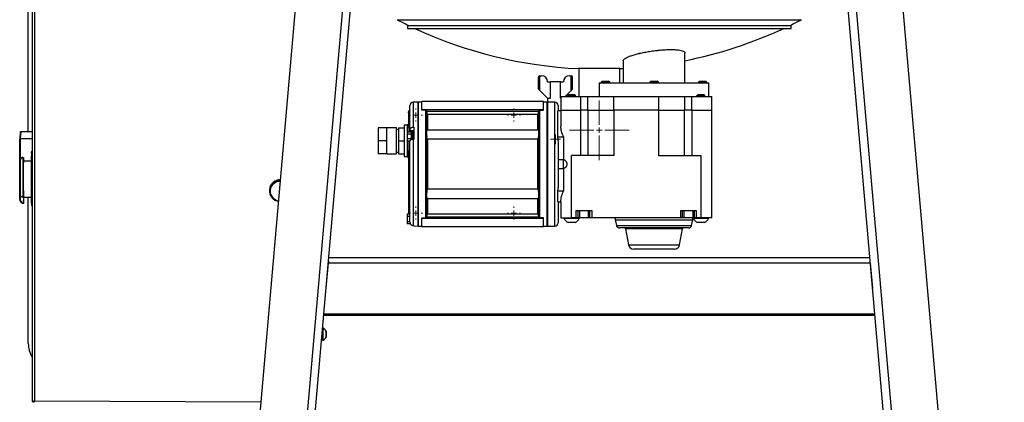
# Model space of a CAD drawing. Header units: inches. Extents: x 14 to 105, y 12 to 131.
# Tile 3 of 7: x 69 to 105, y 40 to 54. Entities that reach past the tile are written whole.
import ezdxf

# ---------------------------------------------------------------- set-up
doc = ezdxf.new("R2010")
doc.units = ezdxf.units.IN
doc.header["$MEASUREMENT"] = 0

# ---------------------------------------------------------------- blocks, each defined once
blk = doc.blocks.new('SW_CENTERMARKSYMBOL_24')
at = {"color": 0, "linetype": 'Continuous', "lineweight": 18}
for p, q in [((-0.098, 0), (-0.178, 0)), ((0, 0), (-0.098, 0)), ((0, 0.098), (0, 0.178)), ((0, 0), (0, 0.098)), ((0, 0), (0, -0.098)), ((0, 0), (0.098, 0)), ((0.098, 0), (0.178, 0)), ((0, -0.098), (0, -0.178))]:
    blk.add_line(p, q, dxfattribs=at)
blk = doc.blocks.new('SW_CENTERMARKSYMBOL_25')
at = {"color": 0, "linetype": 'Continuous', "lineweight": 18}
for p, q in [((-0.197, 0), (-0.236, 0)), ((0, 0), (-0.098, 0)), ((0, 0.197), (0, 0.236)), ((0, 0), (0, 0.098)), ((0, 0), (0, -0.098)), ((0, 0), (0.098, 0)), ((0.197, 0), (0.236, 0)), ((0, -0.197), (0, -0.236))]:
    blk.add_line(p, q, dxfattribs=at)
blk = doc.blocks.new('SW_CENTERMARKSYMBOL_26')
at = {"color": 0, "linetype": 'Continuous', "lineweight": 18}
for p, q in [((-0.197, 0), (-0.236, 0)), ((0, 0), (-0.098, 0)), ((0, 0.197), (0, 0.236)), ((0, 0), (0, 0.098)), ((0, 0), (0, -0.098)), ((0, 0), (0.098, 0)), ((0.197, 0), (0.236, 0)), ((0, -0.197), (0, -0.236))]:
    blk.add_line(p, q, dxfattribs=at)
blk = doc.blocks.new('SW_CENTERMARKSYMBOL_27')
at = {"color": 0, "linetype": 'Continuous', "lineweight": 18}
for p, q in [((-0.197, 0), (-0.236, 0)), ((0, 0), (-0.098, 0)), ((0, 0.197), (0, 0.236)), ((0, 0), (0, 0.098)), ((0, 0), (0, -0.098)), ((0, 0), (0.098, 0)), ((0.197, 0), (0.236, 0)), ((0, -0.197), (0, -0.236))]:
    blk.add_line(p, q, dxfattribs=at)
blk = doc.blocks.new('SW_CENTERMARKSYMBOL_28')
at = {"color": 0, "linetype": 'Continuous', "lineweight": 18}
for p, q in [((-0.197, 0), (-0.236, 0)), ((0, 0), (-0.098, 0)), ((0, 0.197), (0, 0.236)), ((0, 0), (0, 0.098)), ((0, 0), (0, -0.098)), ((0, 0), (0.098, 0)), ((0.197, 0), (0.236, 0)), ((0, -0.197), (0, -0.236))]:
    blk.add_line(p, q, dxfattribs=at)
blk = doc.blocks.new('SW_CENTERMARKSYMBOL_29')
at = {"color": 0, "linetype": 'Continuous', "lineweight": 18}
for p, q in [((0, 0.197), (0, 1.09)), ((-0.197, 0), (-1.09, 0)), ((0, 0), (-0.098, 0)), ((0, 0), (0, 0.098)), ((0, 0), (0, -0.098)), ((0, 0), (0.098, 0)), ((0.197, 0), (1.09, 0)), ((0, -0.197), (0, -1.09))]:
    blk.add_line(p, q, dxfattribs=at)

msp = doc.modelspace()

# ---------------------------------------------------------------- linework, layer by layer
for p, q in [((75.135, 12.371), (79.269, 59.633)), ((80.973, 59.554), (76.791, 11.755)), ((78.225, 24.746), (81.26, 59.435)), ((101.634, 24.746), (98.6, 59.435)), ((98.887, 59.554), (103.069, 11.755)), ((104.725, 12.371), (100.59, 59.633)), ((69.07, 50.163), (69.07, 56.709)), ((69.208, 55.83), (69.208, 40.318)), ((69.293, 55.783), (69.293, 40.328)), ((82.545, 54.256), (97.314, 54.256)), ((82.918, 54.049), (82.918, 53.94)), ((82.918, 54.049), (96.942, 54.049)), ((96.942, 53.94), (96.942, 54.049)), ((82.918, 53.94), (96.942, 53.94)), ((93.055, 53.047), (93.055, 53.048)), ((93.055, 51.95), (93.055, 53.047)), ((90.805, 52.758), (90.805, 51.95)), ((87.71, 51.716), (87.71, 52.156)), ((87.76, 51.666), (87.76, 52.206)), ((87.76, 52.206), (87.82, 52.206)), ((88.84, 52.206), (88.9, 52.206)), ((88.9, 51.666), (88.9, 52.206)), ((88.95, 51.716), (88.95, 52.156)), ((89.18, 52.468), (89.18, 51.45)), ((90.68, 52.468), (89.18, 52.468)), ((90.68, 52.468), (90.805, 52.474)), ((90.68, 51.95), (90.68, 52.468)), ((88.04, 51.986), (88.147, 51.986)), ((88.147, 51.386), (88.147, 51.986)), ((88.513, 51.986), (88.147, 51.986)), ((88.513, 51.386), (88.513, 51.986)), ((88.513, 51.986), (88.62, 51.986)), ((89.93, 51.95), (89.93, 51.45)), ((89.93, 51.95), (93.93, 51.95)), ((90.04, 52.013), (89.998, 51.971)), ((89.998, 51.971), (89.998, 51.95)), ((90.155, 51.971), (89.998, 51.971)), ((90.04, 52.013), (90.155, 52.013)), ((90.155, 52.013), (90.269, 52.013)), ((90.311, 51.971), (90.155, 51.971)), ((90.311, 51.971), (90.269, 52.013)), ((90.311, 51.95), (90.311, 51.971)), ((91.815, 52.013), (91.773, 51.971)), ((91.773, 51.971), (91.773, 51.95)), ((91.93, 51.971), (91.773, 51.971)), ((91.815, 52.013), (91.93, 52.013)), ((91.93, 52.013), (92.044, 52.013)), ((92.086, 51.971), (91.93, 51.971)), ((92.086, 51.971), (92.044, 52.013)), ((92.086, 51.95), (92.086, 51.971)), ((93.59, 52.013), (93.548, 51.971)), ((93.548, 51.971), (93.548, 51.95)), ((93.705, 51.971), (93.548, 51.971)), ((93.59, 52.013), (93.705, 52.013)), ((93.705, 52.013), (93.819, 52.013)), ((93.861, 51.971), (93.705, 51.971)), ((93.861, 51.971), (93.819, 52.013)), ((93.861, 51.95), (93.861, 51.971)), ((93.93, 51.45), (93.93, 51.95)), ((87.76, 51.666), (87.71, 51.716)), ((88.04, 51.386), (87.76, 51.666)), ((88.524, 51.45), (88.524, 50.95)), ((88.524, 51.45), (89.243, 51.45)), ((88.9, 51.666), (88.683, 51.45)), ((88.761, 51.471), (88.761, 51.462)), ((88.767, 51.471), (88.764, 51.469)), ((88.841, 51.471), (88.767, 51.471)), ((88.774, 51.454), (88.768, 51.451)), ((88.792, 51.502), (88.777, 51.487)), ((88.791, 51.5), (88.797, 51.496)), ((88.803, 51.513), (88.792, 51.502)), ((88.797, 51.497), (88.797, 51.49)), ((88.807, 51.513), (88.803, 51.513)), ((89.033, 51.513), (88.807, 51.513)), ((88.95, 51.716), (88.9, 51.666)), ((89.062, 51.483), (89.033, 51.513)), ((89.068, 51.471), (89.038, 51.468)), ((89.038, 51.462), (89.038, 51.468)), ((89.063, 51.481), (89.061, 51.482)), ((89.074, 51.471), (89.068, 51.478)), ((89.068, 51.471), (89.068, 51.478)), ((89.074, 51.471), (89.068, 51.471)), ((89.243, 51.45), (89.243, 50.95)), ((89.243, 51.45), (89.498, 51.45)), ((89.498, 51.45), (89.498, 50.95)), ((89.498, 51.45), (90.442, 51.45)), ((90.442, 51.45), (90.442, 50.95)), ((90.442, 51.45), (92.087, 51.45)), ((92.087, 51.45), (92.087, 50.95)), ((92.087, 51.45), (93.045, 51.45)), ((93.045, 51.45), (93.045, 50.95)), ((93.045, 51.45), (93.303, 51.45)), ((93.303, 51.45), (93.303, 50.95)), ((93.303, 51.45), (94.036, 51.45)), ((93.486, 51.471), (93.486, 51.462)), ((93.491, 51.471), (93.489, 51.469)), ((93.565, 51.471), (93.491, 51.471)), ((93.515, 51.5), (93.522, 51.496)), ((93.527, 51.513), (93.516, 51.502)), ((93.522, 51.497), (93.522, 51.49)), ((93.531, 51.513), (93.527, 51.513)), ((93.757, 51.513), (93.531, 51.513)), ((93.787, 51.483), (93.757, 51.513)), ((93.763, 51.462), (93.763, 51.468)), ((94.036, 50.95), (94.036, 51.45)), ((94.036, 51.45), (94.037, 51.45)), ((94.037, 50.95), (94.037, 51.45)), ((83.308, 51.245), (83.127, 51.24)), ((83.127, 51.24), (83.127, 50.325)), ((83.319, 51.245), (83.308, 51.239)), ((83.308, 48.982), (83.308, 51.245)), ((83.445, 51.245), (83.319, 51.245)), ((83.319, 46.718), (83.319, 51.245)), ((87.894, 51.267), (83.445, 51.267)), ((83.445, 50.962), (83.445, 51.267)), ((87.894, 50.962), (87.894, 51.267)), ((88.02, 51.245), (87.894, 51.245)), ((88.032, 51.239), (88.02, 51.245)), ((88.02, 48.982), (88.02, 51.245)), ((88.308, 51.245), (88.032, 51.245)), ((88.032, 51.245), (88.032, 46.718)), ((88.04, 51.386), (88.04, 51.245)), ((88.04, 51.386), (88.147, 51.386)), ((88.308, 46.718), (88.308, 51.245)), ((88.513, 51.386), (88.524, 51.386)), ((82.953, 50.812), (82.953, 50.409)), ((82.956, 50.851), (82.956, 50.428)), ((82.996, 50.428), (82.996, 50.947)), ((83.445, 50.947), (83.445, 50.962)), ((87.894, 50.962), (83.445, 50.962)), ((83.59, 50.947), (83.445, 50.947)), ((83.59, 47.016), (83.59, 50.947)), ((83.619, 50.92), (87.721, 50.92)), ((83.628, 50.209), (83.628, 50.884)), ((83.634, 50.231), (83.634, 50.829)), ((83.653, 50.797), (83.653, 50.236)), ((87.687, 50.797), (83.653, 50.797)), ((87.687, 50.236), (87.687, 50.797)), ((87.706, 50.829), (87.706, 50.231)), ((87.711, 50.884), (87.711, 50.209)), ((87.75, 50.947), (87.75, 47.016)), ((87.75, 50.947), (87.894, 50.947)), ((87.894, 50.947), (87.894, 50.962)), ((88.41, 49.974), (88.41, 50.93)), ((88.524, 50.93), (88.41, 50.93)), ((88.524, 50.95), (88.524, 50.369)), ((88.524, 50.95), (89.243, 50.95)), ((88.524, 50.95), (88.524, 50.93)), ((89.252, 50.95), (89.243, 50.95)), ((89.243, 50.95), (89.243, 50.95)), ((89.252, 49.297), (89.252, 50.95)), ((89.498, 50.95), (89.252, 50.95)), ((89.498, 50.95), (90.442, 50.95)), ((89.515, 50.95), (89.515, 49.297)), ((90.473, 50.95), (90.442, 50.95)), ((90.442, 50.95), (90.442, 50.95)), ((90.473, 49.297), (90.473, 50.95)), ((92.087, 50.95), (90.473, 50.95)), ((92.087, 50.95), (92.087, 49.297)), ((92.087, 50.95), (92.089, 50.95)), ((92.087, 50.95), (92.087, 50.95)), ((92.089, 50.95), (93.044, 50.95)), ((93.045, 50.95), (93.044, 50.95)), ((93.045, 49.297), (93.045, 50.95)), ((93.045, 50.95), (93.045, 50.95)), ((93.303, 50.95), (93.045, 50.95)), ((93.303, 50.95), (94.036, 50.95)), ((93.309, 50.95), (93.309, 49.297)), ((94.036, 49.297), (94.036, 50.95)), ((94.036, 49.297), (94.036, 50.95)), ((94.036, 50.95), (94.037, 50.95)), ((82.914, 50.399), (82.796, 50.399)), ((82.796, 50.399), (82.796, 49.257)), ((82.97, 50.409), (82.914, 50.409)), ((82.914, 50.409), (82.914, 50.159)), ((82.956, 50.428), (82.97, 50.428)), ((83.012, 50.428), (82.97, 50.428)), ((68.777, 50.147), (68.755, 49.905)), ((68.796, 50.164), (68.775, 49.922)), ((69.208, 50.163), (68.796, 50.165)), ((69.208, 50.162), (68.796, 50.164)), ((81.851, 50.3), (81.851, 49.828)), ((82.166, 50.3), (81.851, 50.3)), ((82.52, 50.3), (82.166, 50.3)), ((82.166, 50.064), (82.166, 50.3)), ((82.166, 49.828), (82.166, 50.064)), ((82.52, 49.356), (82.52, 50.3)), ((82.599, 50.241), (82.52, 50.241)), ((82.599, 50.3), (82.599, 49.828)), ((82.599, 50.3), (82.796, 50.3)), ((82.914, 50.159), (82.914, 50.072)), ((82.914, 50.159), (83.052, 50.159)), ((82.914, 50.072), (82.914, 49.899)), ((83.052, 50.072), (82.914, 50.072)), ((83.012, 50.266), (83.012, 50.207)), ((83.012, 50.207), (83.15, 50.207)), ((83.012, 50.207), (83.012, 50.159)), ((83.052, 50.152), (83.052, 50.159)), ((83.111, 50.153), (83.052, 50.153)), ((83.052, 50.152), (83.052, 50.078)), ((83.052, 50.072), (83.052, 50.078)), ((83.052, 50.072), (83.052, 50.06)), ((83.052, 50.06), (83.052, 49.911)), ((83.15, 50.182), (83.111, 50.182)), ((83.111, 50.182), (83.111, 49.985)), ((83.15, 50.325), (83.127, 50.325)), ((83.15, 50.325), (83.15, 49.882)), ((83.623, 50.017), (83.623, 50.19)), ((83.653, 50.236), (87.687, 50.236)), ((87.717, 50.017), (87.717, 50.19)), ((68.755, 47.691), (68.755, 49.903)), ((68.775, 49.922), (69.208, 49.92)), ((68.775, 49.899), (68.775, 49.097)), ((69.208, 49.897), (68.775, 49.899)), ((82.166, 49.828), (81.851, 49.828)), ((81.851, 49.828), (81.851, 49.356)), ((82.166, 49.592), (82.166, 49.828)), ((82.599, 49.828), (82.599, 49.356)), ((82.599, 49.828), (82.796, 49.828)), ((83.052, 49.899), (82.914, 49.899)), ((82.914, 49.899), (82.914, 49.812)), ((83.012, 49.812), (82.914, 49.812)), ((82.914, 49.812), (82.914, 49.247)), ((83.052, 49.899), (83.052, 49.911)), ((83.052, 49.899), (83.052, 49.893)), ((83.052, 49.893), (83.052, 49.864)), ((83.111, 49.985), (83.111, 49.878)), ((83.127, 49.882), (83.127, 46.738)), ((83.127, 49.882), (83.15, 49.882)), ((83.628, 47.982), (83.628, 49.981)), ((83.634, 48.036), (83.634, 49.927)), ((83.653, 49.903), (83.653, 48.06)), ((83.653, 49.903), (87.687, 49.903)), ((87.687, 48.06), (87.687, 49.903)), ((87.706, 49.927), (87.706, 48.036)), ((87.711, 49.981), (87.711, 47.982)), ((88.41, 49.974), (88.619, 49.974)), ((88.619, 49.974), (88.619, 49.139)), ((69.19, 49.389), (69.196, 49.455)), ((69.19, 49.389), (69.208, 49.389)), ((69.196, 49.455), (69.208, 49.455)), ((82.166, 49.356), (81.851, 49.356)), ((82.166, 49.356), (82.166, 49.592)), ((82.166, 49.356), (82.52, 49.356)), ((82.52, 49.415), (82.599, 49.415)), ((82.599, 49.356), (82.796, 49.356)), ((82.995, 48.982), (82.995, 49.536)), ((88.918, 47.013), (88.918, 49.297)), ((90.473, 49.297), (88.918, 49.297)), ((92.087, 49.297), (93.642, 49.297)), ((93.642, 49.297), (93.642, 47.013)), ((94.036, 47.013), (94.036, 49.297)), ((68.873, 49.223), (68.889, 49.223)), ((68.889, 49.223), (68.889, 49.096)), ((68.889, 49.096), (69.188, 49.095)), ((69.188, 47.542), (69.188, 49.272)), ((69.208, 49.272), (69.188, 49.272)), ((82.796, 49.257), (82.914, 49.257)), ((82.914, 49.247), (82.97, 49.247)), ((82.953, 49.247), (82.953, 47.151)), ((82.97, 49.228), (82.956, 49.228)), ((82.956, 49.228), (82.956, 47.147)), ((82.995, 48.427), (82.995, 48.982)), ((83.308, 46.718), (83.308, 48.982)), ((88.02, 46.718), (88.02, 48.982)), ((88.619, 49.139), (88.426, 49.139)), ((88.623, 48.982), (88.623, 49.139)), ((88.623, 48.824), (88.623, 48.982)), ((88.426, 48.824), (88.619, 48.824)), ((88.619, 48.824), (88.619, 47.989)), ((82.996, 47.147), (82.996, 48.427)), ((68.775, 47.894), (68.775, 47.686)), ((77.879, 48.053), (77.877, 48.033)), ((83.623, 47.774), (83.623, 47.946)), ((87.687, 48.06), (83.653, 48.06)), ((87.717, 47.774), (87.717, 47.946)), ((88.41, 47.604), (88.41, 47.989)), ((88.619, 47.989), (88.41, 47.989)), ((68.873, 47.767), (68.889, 47.767)), ((68.889, 47.538), (68.91, 47.774)), ((68.889, 47.767), (68.889, 47.553)), ((68.896, 47.774), (69.188, 47.773)), ((69.07, 42.428), (69.07, 47.773)), ((69.188, 47.542), (69.208, 47.542)), ((83.628, 47.079), (83.628, 47.754)), ((83.634, 47.134), (83.634, 47.733)), ((83.653, 47.727), (87.687, 47.727)), ((83.653, 47.727), (83.653, 47.166)), ((87.687, 47.166), (87.687, 47.727)), ((87.706, 47.733), (87.706, 47.134)), ((87.711, 47.754), (87.711, 47.079)), ((88.41, 47.604), (88.524, 47.604)), ((88.524, 47.604), (88.524, 47.013)), ((69.19, 47.465), (69.208, 47.465)), ((82.914, 47.147), (82.914, 47.06)), ((83.012, 47.147), (82.914, 47.147)), ((83.653, 47.166), (87.687, 47.166)), ((89.666, 47.269), (89.075, 47.269)), ((89.075, 47.269), (89.075, 47.013)), ((89.154, 47.013), (89.154, 47.269)), ((89.203, 47.269), (89.203, 47.033)), ((89.538, 47.033), (89.538, 47.269)), ((89.587, 47.013), (89.587, 47.269)), ((89.666, 47.013), (89.666, 47.269)), ((92.894, 47.269), (92.894, 47.013)), ((93.485, 47.269), (92.894, 47.269)), ((92.973, 47.013), (92.973, 47.269)), ((93.022, 47.269), (93.022, 47.033)), ((93.357, 47.033), (93.357, 47.269)), ((93.406, 47.013), (93.406, 47.269)), ((93.485, 47.013), (93.485, 47.269)), ((83.012, 47.06), (82.914, 47.06)), ((82.914, 47.06), (82.914, 46.887)), ((82.914, 46.887), (83.012, 46.887)), ((82.914, 46.887), (82.914, 46.8)), ((83.028, 46.8), (82.914, 46.8)), ((83.445, 47.016), (83.59, 47.016)), ((83.445, 47.016), (83.445, 47.001)), ((83.445, 47.001), (87.894, 47.001)), ((83.445, 46.696), (83.445, 47.001)), ((87.721, 47.043), (83.619, 47.043)), ((87.894, 47.016), (87.75, 47.016)), ((87.894, 47.001), (87.894, 47.016)), ((87.894, 46.696), (87.894, 47.001)), ((88.524, 47.013), (88.918, 47.013)), ((88.644, 47.013), (88.644, 46.992)), ((88.654, 46.992), (88.644, 46.992)), ((89.191, 46.992), (88.654, 46.992)), ((88.791, 46.847), (88.787, 46.847)), ((89.049, 46.847), (88.791, 46.847)), ((89.075, 47.013), (88.918, 47.013)), ((89.154, 47.013), (89.075, 47.013)), ((89.16, 47.013), (89.154, 47.013)), ((89.182, 47.013), (89.16, 47.013)), ((89.587, 47.013), (89.182, 47.013)), ((89.191, 46.992), (89.191, 47.013)), ((89.203, 47.033), (89.538, 47.033)), ((89.666, 47.013), (89.587, 47.013)), ((92.894, 47.013), (89.666, 47.013)), ((90.512, 47.013), (90.512, 46.941)), ((90.512, 46.941), (90.559, 46.738)), ((90.512, 46.941), (93.347, 46.941)), ((92.973, 47.013), (92.894, 47.013)), ((93.378, 47.013), (92.973, 47.013)), ((93.022, 47.033), (93.357, 47.033)), ((93.3, 46.738), (93.347, 46.941)), ((93.347, 46.941), (93.347, 47.013)), ((93.369, 47.013), (93.369, 46.992)), ((93.378, 46.992), (93.369, 46.992)), ((93.4, 47.013), (93.378, 47.013)), ((93.916, 46.992), (93.378, 46.992)), ((93.406, 47.013), (93.4, 47.013)), ((93.485, 47.013), (93.406, 47.013)), ((93.642, 47.013), (93.485, 47.013)), ((93.516, 46.847), (93.511, 46.847)), ((93.774, 46.847), (93.516, 46.847)), ((94.036, 47.013), (93.642, 47.013)), ((93.916, 46.992), (93.916, 47.013)), ((83.15, 46.737), (83.127, 46.738)), ((83.15, 46.737), (83.15, 46.722)), ((83.15, 46.722), (83.308, 46.718)), ((83.308, 46.725), (83.319, 46.718)), ((83.319, 46.718), (83.445, 46.718)), ((83.445, 46.696), (87.894, 46.696)), ((87.894, 46.718), (88.02, 46.718)), ((88.02, 46.718), (88.032, 46.725)), ((88.032, 46.718), (88.308, 46.718)), ((90.559, 46.738), (93.3, 46.738)), ((90.892, 46.614), (90.994, 46.034)), ((92.967, 46.614), (90.892, 46.614)), ((92.865, 46.034), (92.967, 46.614)), ((90.994, 46.034), (92.865, 46.034)), ((79.949, 44.447), (80.035, 45.371)), ((80.035, 45.371), (99.825, 45.371)), ((80.046, 45.563), (99.813, 45.563)), ((99.825, 45.371), (99.911, 44.447)), ((99.998, 43.454), (79.862, 43.454)), ((99.994, 43.492), (79.865, 43.492)), ((79.817, 42.892), (79.812, 42.89)), ((79.839, 42.986), (79.821, 42.987)), ((79.791, 42.648), (79.793, 42.644)), ((79.791, 42.643), (79.805, 42.643)), ((79.794, 42.645), (79.795, 42.643)), ((79.804, 42.649), (79.816, 42.644)), ((79.819, 42.55), (79.837, 42.549)), ((69.236, 40.304), (69.265, 40.311)), ((69.264, 40.277), (69.265, 40.311)), ((69.275, 40.32), (69.265, 40.311)), ((69.265, 40.311), (69.271, 40.317)), ((69.292, 40.327), (69.293, 40.328)), ((69.293, 40.328), (69.293, 40.328)), ((69.293, 40.328), (77.578, 40.294))]:
    msp.add_line(p, q)
at = {"flags": 128}
for points in [[(68.796, 50.164), (68.796, 50.165), (68.796, 50.165)], [(79.839, 42.986), (79.839, 42.986), (79.838, 42.979), (79.837, 42.957), (79.836, 42.922), (79.835, 42.877), (79.835, 42.825), (79.834, 42.768), (79.834, 42.711), (79.834, 42.659), (79.835, 42.613), (79.835, 42.579), (79.836, 42.557), (79.837, 42.549), (79.837, 42.549)], [(79.954, 42.767), (79.954, 42.807), (79.954, 42.841), (79.954, 42.865), (79.953, 42.876), (79.952, 42.873), (79.951, 42.855), (79.951, 42.825), (79.95, 42.788), (79.95, 42.747), (79.95, 42.71), (79.951, 42.68), (79.951, 42.662), (79.952, 42.659), (79.953, 42.67), (79.953, 42.694), (79.954, 42.728), (79.954, 42.767)], [(69.208, 40.318), (69.209, 40.316), (69.21, 40.314), (69.212, 40.312), (69.215, 40.311), (69.219, 40.309), (69.224, 40.307), (69.23, 40.306), (69.236, 40.304)]]:
    msp.add_lwpolyline(points, dxfattribs=at)
for centre, radius, start, end in [((89.93, 68.45), 16, 242.5136, 244.1672), ((89.93, 68.45), 16, 295.8328, 297.4864), ((89.93, 68.45), 16, 245.0813, 267.3133), ((89.93, 68.45), 16, 281.263, 294.9187), ((87.76, 52.156), 0.05, 90, 180), ((87.82, 51.986), 0.22, 0, 90), ((88.84, 51.986), 0.22, 90, 180), ((88.9, 52.156), 0.05, 0, 90), ((83.131, 51.122), 0.118, 91.5, 180), ((88.308, 51.127), 0.118, 0, 90), ((83.19, 50.812), 0.236, 170.6777, 180), ((83.19, 50.812), 0.236, 139.3867, 145.1031), ((68.796, 50.145), 0.0197, 89.7669, 175), ((68.796, 50.145), 0.0194, 89.0922, 174.4191), ((68.775, 49.903), 0.0194, 89.0922, 174.4191), ((68.775, 49.903), 0.0197, 175, 180), ((68.77, 49.923), 0.0249, 234.0089, 280.745), ((69.273, 49.903), 0.499, 177.7454, 180.4414), ((71.682, 49.291), 2.494, 177.7454, 180.4414), ((83.052, 49.481), 0.0787, 135.6871, 180), ((82.934, 49.585), 0.0787, 321.6712, 0), ((103.403, 48.496), 34.634, 179.0051, 180.9949), ((104.605, 48.495), 35.739, 178.8331, 181.1669), ((88.743, 48.548), 19.862, 178.4173, 182.2334), ((105.8, 48.495), 36.918, 178.8704, 181.1296), ((78.262, 48), 0.384, 86.52, 263.48), ((78.266, 48.015), 0.389, 86.8773, 174.3251), ((78.262, 47.993), 0.355, 86.7531, 263.2469), ((83.052, 48.482), 0.0787, 180, 224.3129), ((82.934, 48.378), 0.0787, 0, 38.3288), ((68.77, 47.711), 0.0249, 234.0089, 280.745), ((68.911, 47.692), 0.156, 180.5941, 261.9168), ((68.911, 47.688), 0.136, 180.5758, 260.6918), ((70.288, 47.524), 1.1, 179.0699, 183.0913), ((88.308, 46.836), 0.118, 270, 0), ((88.918, 47.118), 0.301, 204.8802, 244.1923), ((88.918, 47.118), 0.301, 295.8077, 335.1198), ((93.642, 47.118), 0.301, 204.8802, 244.1923), ((93.642, 47.118), 0.301, 295.8077, 335.1198), ((90.674, 46.765), 0.118, 193.04, 270), ((90.853, 46.608), 0.0394, 10, 90), ((93.006, 46.608), 0.0394, 90, 170), ((93.185, 46.765), 0.118, 270, 346.96), ((91.188, 46.068), 0.197, 190, 270), ((92.671, 46.068), 0.197, 270, 350), ((84.147, 42.75), 4.333, 176.8761, 182.6576), ((79.739, 42.768), 0.24, 26.8408, 65.2444), ((79.739, 42.768), 0.24, 294.2893, 332.6929), ((70.033, 42.429), 0.963, 180.071, 211.1115)]:
    msp.add_arc(centre, radius, start, end)
for major_axis, start_param, end_param in [((0, 0.6), 5.295734, 6.283185), ((0, 0.581), 5.318275, 6.283185), ((0, 0.581), 4.151959, 4.685268), ((0, 0.6), 4.174512, 4.686157), ((0, 0.581), 3.141593, 3.327505), ((0, 0.6), 3.141593, 3.321799)]:
    msp.add_ellipse((82.97, 49.828), major_axis=major_axis, ratio=0.026186, start_param=start_param, end_param=end_param)
for points, knots in [([(90.805, 52.76), (90.805, 52.761), (90.801, 52.773), (90.821, 52.8), (90.869, 52.842), (90.951, 52.885), (91.062, 52.93), (91.199, 52.975), (91.358, 53.017), (91.535, 53.057), (91.724, 53.091), (91.918, 53.12), (92.11, 53.143), (92.296, 53.158), (92.469, 53.166), (92.626, 53.166), (92.763, 53.159), (92.876, 53.145), (92.965, 53.125), (93.024, 53.098), (93.055, 53.069), (93.052, 53.048), (93.051, 53.038)], [0, 0, 0, 0, 0.002577, 0.055876, 0.109179, 0.163713, 0.218248, 0.273468, 0.328685, 0.383682, 0.438673, 0.492591, 0.546502, 0.598989, 0.651472, 0.70286, 0.754249, 0.805349, 0.856453, 0.908161, 0.959875, 1, 1, 1, 1]), ([(90.806, 52.758), (90.806, 52.76), (90.801, 52.772), (90.821, 52.8), (90.868, 52.841), (90.951, 52.885), (91.06, 52.93), (91.198, 52.975), (91.357, 53.017), (91.534, 53.057), (91.722, 53.091), (91.917, 53.12), (92.108, 53.142), (92.295, 53.158), (92.467, 53.165), (92.625, 53.166), (92.761, 53.159), (92.876, 53.145), (92.964, 53.125), (93.024, 53.098), (93.054, 53.072), (93.052, 53.054), (93.051, 53.047)], [0, 0, 0, 0, 0.0055792, 0.0586748, 0.1132429, 0.1675524, 0.2233982, 0.2783643, 0.3349357, 0.389654, 0.4460204, 0.4996531, 0.5549245, 0.6071437, 0.6609416, 0.7120921, 0.7647434, 0.8156333, 0.8679665, 0.9194786, 0.9724184, 1, 1, 1, 1]), ([(88.798, 51.491), (88.792, 51.487), (88.78, 51.48), (88.768, 51.473), (88.762, 51.47)], [0, 0, 0, 0, 0.499768, 1, 1, 1, 1]), ([(88.762, 51.461), (88.768, 51.458), (88.775, 51.454), (88.782, 51.45), (88.782, 51.449)], [0, 0, 0, 0, 0.88791, 1, 1, 1, 1]), ([(88.841, 51.471), (88.84, 51.471), (88.822, 51.47), (88.791, 51.468), (88.764, 51.465), (88.764, 51.463), (88.764, 51.462)], [0, 0, 0, 0, 0.013032, 0.376639, 0.751952, 1, 1, 1, 1]), ([(88.767, 51.471), (88.771, 51.473), (88.776, 51.474), (88.787, 51.477), (88.794, 51.478), (88.808, 51.481), (88.816, 51.482), (88.828, 51.485), (88.833, 51.485), (88.842, 51.487), (88.847, 51.487), (88.861, 51.49), (88.871, 51.491), (88.891, 51.495), (88.901, 51.496), (88.921, 51.499), (88.931, 51.501), (88.95, 51.504), (88.959, 51.506), (88.968, 51.507)], [0, 0, 0, 0, 0.125, 0.125, 0.25, 0.25, 0.375, 0.375, 0.4375, 0.4375, 0.5, 0.5, 0.625, 0.625, 0.75, 0.75, 0.875, 0.875, 1, 1, 1, 1]), ([(88.797, 51.489), (88.796, 51.489), (88.785, 51.488), (88.778, 51.487), (88.778, 51.487), (88.778, 51.486)], [0, 0, 0, 0, 0.065287, 0.725285, 1, 1, 1, 1]), ([(88.778, 51.485), (88.779, 51.484), (88.78, 51.483), (88.782, 51.482), (88.783, 51.482)], [0, 0, 0, 0, 0.518789, 1, 1, 1, 1]), ([(88.875, 51.507), (88.863, 51.507), (88.838, 51.506), (88.81, 51.504), (88.793, 51.502), (88.793, 51.501), (88.792, 51.501)], [0, 0, 0, 0, 0.270697, 0.541192, 0.821353, 1, 1, 1, 1]), ([(88.968, 51.507), (88.961, 51.507), (88.941, 51.505), (88.902, 51.503), (88.856, 51.499), (88.821, 51.496), (88.801, 51.493), (88.801, 51.491), (88.8, 51.491)], [0, 0, 0, 0, 0.086859, 0.293621, 0.505844, 0.709625, 0.919996, 1, 1, 1, 1]), ([(88.875, 51.507), (88.869, 51.507), (88.849, 51.505), (88.82, 51.503), (88.799, 51.5), (88.8, 51.498), (88.8, 51.497)], [0, 0, 0, 0, 0.135825, 0.453665, 0.781783, 1, 1, 1, 1]), ([(89.061, 51.483), (89.06, 51.482), (89.059, 51.481), (89.039, 51.48), (89.005, 51.478), (88.959, 51.476), (88.908, 51.474), (88.868, 51.472), (88.846, 51.472), (88.841, 51.471)], [0, 0, 0, 0, 0.100673, 0.262221, 0.42973, 0.597239, 0.764571, 0.938511, 1, 1, 1, 1]), ([(89.037, 51.468), (89.037, 51.468), (89.038, 51.467), (89.024, 51.465), (88.994, 51.461), (88.953, 51.458), (88.912, 51.455), (88.88, 51.452), (88.861, 51.451), (88.854, 51.45), (88.853, 51.45)], [0, 0, 0, 0, 0.009854, 0.19927, 0.396532, 0.588719, 0.740949, 0.898399, 0.979344, 1, 1, 1, 1]), ([(88.968, 51.507), (88.953, 51.507), (88.937, 51.507), (88.906, 51.507), (88.89, 51.507), (88.875, 51.507)], [0, 0, 0, 0, 0.5, 0.5, 1, 1, 1, 1]), ([(89.038, 51.468), (89.044, 51.471), (89.051, 51.476), (89.059, 51.481), (89.061, 51.482)], [0, 0, 0, 0, 0.766858, 1, 1, 1, 1]), ([(89.059, 51.451), (89.058, 51.451), (89.051, 51.455), (89.044, 51.459), (89.038, 51.463)], [0, 0, 0, 0, 0.140902, 1, 1, 1, 1]), ([(89.071, 51.466), (89.07, 51.466), (89.069, 51.464), (89.052, 51.462), (89.04, 51.461)], [0, 0, 0, 0, 0.348303, 1, 1, 1, 1]), ([(89.053, 51.454), (89.054, 51.455), (89.061, 51.459), (89.068, 51.463), (89.074, 51.466)], [0, 0, 0, 0, 0.131669, 1, 1, 1, 1]), ([(93.523, 51.491), (93.517, 51.487), (93.505, 51.48), (93.492, 51.473), (93.486, 51.47)], [0, 0, 0, 0, 0.499768, 1, 1, 1, 1]), ([(93.486, 51.461), (93.492, 51.458), (93.499, 51.454), (93.506, 51.45), (93.507, 51.449)], [0, 0, 0, 0, 0.88791, 1, 1, 1, 1]), ([(93.565, 51.471), (93.565, 51.471), (93.547, 51.47), (93.516, 51.468), (93.488, 51.465), (93.489, 51.463), (93.489, 51.462)], [0, 0, 0, 0, 0.013032, 0.376639, 0.751952, 1, 1, 1, 1]), ([(93.491, 51.471), (93.495, 51.473), (93.5, 51.474), (93.511, 51.477), (93.518, 51.478), (93.532, 51.481), (93.54, 51.482), (93.553, 51.485), (93.557, 51.485), (93.566, 51.487), (93.571, 51.487), (93.585, 51.49), (93.595, 51.491), (93.615, 51.495), (93.625, 51.496), (93.645, 51.499), (93.655, 51.501), (93.674, 51.504), (93.683, 51.506), (93.692, 51.507)], [0, 0, 0, 0, 0.125, 0.125, 0.25, 0.25, 0.375, 0.375, 0.4375, 0.4375, 0.5, 0.5, 0.625, 0.625, 0.75, 0.75, 0.875, 0.875, 1, 1, 1, 1]), ([(93.599, 51.507), (93.587, 51.507), (93.562, 51.506), (93.535, 51.504), (93.518, 51.502), (93.517, 51.501), (93.517, 51.501)], [0, 0, 0, 0, 0.270697, 0.541192, 0.821353, 1, 1, 1, 1]), ([(93.599, 51.507), (93.593, 51.507), (93.573, 51.505), (93.545, 51.503), (93.524, 51.5), (93.524, 51.498), (93.524, 51.497)], [0, 0, 0, 0, 0.135825, 0.453665, 0.781783, 1, 1, 1, 1]), ([(93.692, 51.507), (93.686, 51.507), (93.665, 51.505), (93.626, 51.503), (93.58, 51.499), (93.545, 51.496), (93.525, 51.493), (93.525, 51.491), (93.525, 51.491)], [0, 0, 0, 0, 0.086859, 0.293621, 0.505844, 0.709625, 0.919996, 1, 1, 1, 1]), ([(93.785, 51.483), (93.785, 51.482), (93.783, 51.481), (93.763, 51.48), (93.729, 51.478), (93.684, 51.476), (93.633, 51.474), (93.592, 51.472), (93.571, 51.472), (93.565, 51.471)], [0, 0, 0, 0, 0.100673, 0.262221, 0.42973, 0.597239, 0.764571, 0.938511, 1, 1, 1, 1]), ([(93.761, 51.468), (93.762, 51.468), (93.763, 51.467), (93.748, 51.465), (93.718, 51.461), (93.677, 51.458), (93.636, 51.455), (93.605, 51.452), (93.586, 51.451), (93.579, 51.45), (93.577, 51.45)], [0, 0, 0, 0, 0.0098543, 0.19927, 0.3965321, 0.5887187, 0.7409492, 0.8983994, 0.9793441, 1, 1, 1, 1]), ([(93.692, 51.507), (93.677, 51.507), (93.662, 51.507), (93.63, 51.507), (93.614, 51.507), (93.599, 51.507)], [0, 0, 0, 0, 0.5, 0.5, 1, 1, 1, 1]), ([(93.762, 51.468), (93.768, 51.471), (93.776, 51.476), (93.784, 51.481), (93.786, 51.482)], [0, 0, 0, 0, 0.766858, 1, 1, 1, 1]), ([(93.783, 51.451), (93.782, 51.451), (93.775, 51.455), (93.769, 51.459), (93.763, 51.463)], [0, 0, 0, 0, 0.140902, 1, 1, 1, 1]), ([(82.956, 50.851), (82.957, 50.851), (82.957, 50.853), (82.957, 50.856), (82.958, 50.858), (82.959, 50.864), (82.96, 50.868), (82.963, 50.881), (82.966, 50.889), (82.973, 50.906), (82.976, 50.914), (82.985, 50.931), (82.99, 50.939), (82.996, 50.947)], [0, 0, 0, 0, 0.0625, 0.0625, 0.125, 0.125, 0.25, 0.25, 0.5, 0.5, 0.75, 0.75, 1, 1, 1, 1]), ([(83.59, 50.947), (83.592, 50.947), (83.594, 50.947), (83.597, 50.945), (83.598, 50.945), (83.603, 50.942), (83.605, 50.939), (83.612, 50.932), (83.615, 50.926), (83.619, 50.92)], [0, 0, 0, 0, 0.125, 0.125, 0.25, 0.25, 0.5, 0.5, 1, 1, 1, 1]), ([(83.628, 50.884), (83.628, 50.891), (83.627, 50.897), (83.624, 50.908), (83.622, 50.914), (83.619, 50.92)], [0, 0, 0, 0, 0.5, 0.5, 1, 1, 1, 1]), ([(83.628, 50.884), (83.629, 50.875), (83.631, 50.857), (83.633, 50.838), (83.634, 50.829)], [0, 0, 0, 0, 0.5010059, 1, 1, 1, 1]), ([(83.634, 50.829), (83.634, 50.822), (83.636, 50.816), (83.64, 50.807), (83.641, 50.805), (83.645, 50.801), (83.646, 50.8), (83.649, 50.798), (83.651, 50.797), (83.653, 50.797)], [0, 0, 0, 0, 0.5, 0.5, 0.75, 0.75, 0.875, 0.875, 1, 1, 1, 1]), ([(87.687, 50.797), (87.689, 50.797), (87.69, 50.798), (87.694, 50.8), (87.695, 50.801), (87.698, 50.804), (87.7, 50.807), (87.704, 50.816), (87.706, 50.822), (87.706, 50.829)], [0, 0, 0, 0, 0.125, 0.125, 0.25, 0.25, 0.5, 0.5, 1, 1, 1, 1]), ([(87.706, 50.829), (87.707, 50.838), (87.709, 50.857), (87.71, 50.875), (87.711, 50.884)], [0, 0, 0, 0, 0.498994, 1, 1, 1, 1]), ([(87.721, 50.92), (87.718, 50.914), (87.716, 50.908), (87.713, 50.897), (87.712, 50.891), (87.711, 50.884)], [0, 0, 0, 0, 0.5, 0.5, 1, 1, 1, 1]), ([(87.75, 50.947), (87.748, 50.947), (87.746, 50.947), (87.743, 50.945), (87.741, 50.945), (87.737, 50.942), (87.735, 50.939), (87.728, 50.932), (87.724, 50.926), (87.721, 50.92)], [0, 0, 0, 0, 0.125, 0.125, 0.25, 0.25, 0.5, 0.5, 1, 1, 1, 1]), ([(88.619, 49.974), (88.598, 50.029), (88.555, 50.141), (88.526, 50.273), (88.526, 50.347), (88.526, 50.369)], [0, 0, 0, 0, 0.409069, 0.829231, 1, 1, 1, 1]), ([(83.012, 50.266), (83.012, 50.27), (83.013, 50.273), (83.016, 50.281), (83.018, 50.284), (83.024, 50.292), (83.027, 50.295), (83.036, 50.301), (83.04, 50.304), (83.051, 50.31), (83.057, 50.312), (83.069, 50.317), (83.076, 50.319), (83.097, 50.323), (83.112, 50.325), (83.127, 50.325)], [0, 0, 0, 0, 0.125, 0.125, 0.25, 0.25, 0.375, 0.375, 0.5, 0.5, 0.625, 0.625, 0.75, 0.75, 1, 1, 1, 1]), ([(83.653, 50.236), (83.65, 50.236), (83.647, 50.236), (83.643, 50.236), (83.641, 50.235), (83.636, 50.234), (83.634, 50.232), (83.634, 50.231)], [0, 0, 0, 0, 0.25, 0.25, 0.5, 0.5, 1, 1, 1, 1]), ([(87.706, 50.231), (87.706, 50.231), (87.705, 50.232), (87.704, 50.233), (87.702, 50.234), (87.699, 50.235), (87.697, 50.236), (87.692, 50.236), (87.69, 50.236), (87.687, 50.236)], [0, 0, 0, 0, 0.25, 0.25, 0.5, 0.5, 0.75, 0.75, 1, 1, 1, 1]), ([(83.127, 49.882), (83.12, 49.882), (83.112, 49.881), (83.097, 49.88), (83.09, 49.878), (83.076, 49.875), (83.069, 49.873), (83.057, 49.869), (83.051, 49.867), (83.041, 49.861), (83.036, 49.858), (83.027, 49.852), (83.024, 49.848), (83.015, 49.838), (83.012, 49.83), (83.012, 49.822)], [0, 0, 0, 0, 0.125, 0.125, 0.25, 0.25, 0.375, 0.375, 0.5, 0.5, 0.625, 0.625, 0.75, 0.75, 1, 1, 1, 1]), ([(83.012, 46.856), (83.012, 46.937), (83.012, 47.328), (83.012, 48.495), (83.012, 49.203), (83.012, 49.822)], [0, 0, 0, 0, 0.5, 0.5, 1, 1, 1, 1]), ([(83.634, 49.927), (83.634, 49.924), (83.635, 49.921), (83.636, 49.916), (83.637, 49.914), (83.641, 49.909), (83.643, 49.907), (83.647, 49.904), (83.65, 49.903), (83.653, 49.903)], [0, 0, 0, 0, 0.25, 0.25, 0.5, 0.5, 0.75, 0.75, 1, 1, 1, 1]), ([(87.687, 49.903), (87.69, 49.903), (87.692, 49.904), (87.697, 49.907), (87.699, 49.909), (87.704, 49.916), (87.705, 49.921), (87.706, 49.927)], [0, 0, 0, 0, 0.25, 0.25, 0.5, 0.5, 1, 1, 1, 1]), ([(88.426, 49.835), (88.426, 49.859), (88.425, 49.882), (88.42, 49.929), (88.416, 49.952), (88.41, 49.974)], [0, 0, 0, 0, 0.5, 0.5, 1, 1, 1, 1]), ([(82.973, 48.982), (82.973, 48.849), (82.973, 48.722), (82.973, 48.535), (82.973, 48.482), (82.973, 48.482), (82.973, 48.535), (82.973, 48.722), (82.973, 48.849), (82.973, 49.114), (82.973, 49.241), (82.973, 49.428), (82.973, 49.481), (82.973, 49.481)], [0, 0, 0, 0, 0.166667, 0.166667, 0.333333, 0.333333, 0.5, 0.5, 0.666667, 0.666667, 0.833333, 0.833333, 1, 1, 1, 1]), ([(68.873, 49.223), (68.865, 49.223), (68.858, 49.222), (68.843, 49.218), (68.837, 49.215), (68.824, 49.207), (68.818, 49.202), (68.807, 49.192), (68.802, 49.186), (68.79, 49.168), (68.784, 49.154), (68.776, 49.126), (68.775, 49.111), (68.775, 49.097)], [0, 0, 0, 0, 0.125, 0.125, 0.25, 0.25, 0.375, 0.375, 0.5, 0.5, 0.75, 0.75, 1, 1, 1, 1]), ([(82.973, 48.482), (82.973, 48.482), (82.973, 48.535), (82.973, 48.722), (82.973, 48.849), (82.973, 48.982)], [0, 0, 0, 0, 0.5, 0.5, 1, 1, 1, 1]), ([(88.623, 49.139), (88.629, 49.139), (88.636, 49.138), (88.651, 49.133), (88.658, 49.13), (88.672, 49.122), (88.679, 49.117), (88.693, 49.106), (88.7, 49.099), (88.712, 49.085), (88.717, 49.077), (88.727, 49.06), (88.732, 49.051), (88.739, 49.032), (88.741, 49.022), (88.745, 49.002), (88.746, 48.992), (88.746, 48.971), (88.745, 48.961), (88.741, 48.941), (88.739, 48.931), (88.732, 48.913), (88.727, 48.903), (88.717, 48.887), (88.712, 48.879), (88.7, 48.864), (88.693, 48.858), (88.68, 48.846), (88.672, 48.841), (88.658, 48.833), (88.651, 48.83), (88.637, 48.826), (88.629, 48.824), (88.623, 48.824)], [0, 0, 0, 0, 0.0625, 0.0625, 0.125, 0.125, 0.1875, 0.1875, 0.25, 0.25, 0.3125, 0.3125, 0.375, 0.375, 0.4375, 0.4375, 0.5, 0.5, 0.5625, 0.5625, 0.625, 0.625, 0.6875, 0.6875, 0.75, 0.75, 0.8125, 0.8125, 0.875, 0.875, 0.9375, 0.9375, 1, 1, 1, 1]), ([(68.873, 47.767), (68.865, 47.767), (68.858, 47.768), (68.843, 47.773), (68.837, 47.776), (68.824, 47.784), (68.818, 47.788), (68.807, 47.799), (68.802, 47.804), (68.79, 47.823), (68.784, 47.836), (68.776, 47.865), (68.775, 47.88), (68.775, 47.894)], [0, 0, 0, 0, 0.125, 0.125, 0.25, 0.25, 0.375, 0.375, 0.5, 0.5, 0.75, 0.75, 1, 1, 1, 1]), ([(83.653, 48.06), (83.65, 48.06), (83.647, 48.059), (83.643, 48.056), (83.641, 48.054), (83.636, 48.047), (83.634, 48.042), (83.634, 48.036)], [0, 0, 0, 0, 0.25, 0.25, 0.5, 0.5, 1, 1, 1, 1]), ([(87.706, 48.036), (87.706, 48.039), (87.705, 48.042), (87.704, 48.047), (87.702, 48.049), (87.699, 48.054), (87.697, 48.056), (87.692, 48.059), (87.69, 48.06), (87.687, 48.06)], [0, 0, 0, 0, 0.25, 0.25, 0.5, 0.5, 0.75, 0.75, 1, 1, 1, 1]), ([(88.41, 47.989), (88.416, 48.011), (88.42, 48.035), (88.425, 48.081), (88.426, 48.104), (88.426, 48.128)], [0, 0, 0, 0, 0.5, 0.5, 1, 1, 1, 1]), ([(88.524, 47.604), (88.525, 47.634), (88.528, 47.666), (88.537, 47.729), (88.543, 47.76), (88.56, 47.825), (88.569, 47.857), (88.592, 47.923), (88.605, 47.956), (88.619, 47.989)], [0, 0, 0, 0, 0.25, 0.25, 0.5, 0.5, 0.75, 0.75, 1, 1, 1, 1]), ([(68.889, 47.553), (68.889, 47.548), (68.889, 47.544), (68.889, 47.538), (68.889, 47.537), (68.889, 47.538)], [0, 0, 0, 0, 0.5, 0.5, 1, 1, 1, 1]), ([(83.634, 47.733), (83.634, 47.732), (83.635, 47.731), (83.636, 47.73), (83.637, 47.729), (83.641, 47.728), (83.643, 47.727), (83.647, 47.727), (83.65, 47.727), (83.653, 47.727)], [0, 0, 0, 0, 0.25, 0.25, 0.5, 0.5, 0.75, 0.75, 1, 1, 1, 1]), ([(87.687, 47.727), (87.69, 47.727), (87.692, 47.727), (87.697, 47.727), (87.699, 47.728), (87.704, 47.73), (87.705, 47.731), (87.706, 47.733)], [0, 0, 0, 0, 0.25, 0.25, 0.5, 0.5, 1, 1, 1, 1]), ([(83.634, 47.134), (83.633, 47.125), (83.631, 47.106), (83.629, 47.088), (83.628, 47.079)], [0, 0, 0, 0, 0.498994, 1, 1, 1, 1]), ([(83.634, 47.134), (83.634, 47.141), (83.636, 47.147), (83.64, 47.156), (83.641, 47.159), (83.645, 47.162), (83.646, 47.163), (83.649, 47.165), (83.651, 47.166), (83.653, 47.166)], [0, 0, 0, 0, 0.5, 0.5, 0.75, 0.75, 0.875, 0.875, 1, 1, 1, 1]), ([(87.706, 47.134), (87.706, 47.141), (87.704, 47.147), (87.7, 47.156), (87.698, 47.159), (87.695, 47.162), (87.694, 47.163), (87.69, 47.165), (87.689, 47.166), (87.687, 47.166)], [0, 0, 0, 0, 0.5, 0.5, 0.75, 0.75, 0.875, 0.875, 1, 1, 1, 1]), ([(87.711, 47.079), (87.71, 47.088), (87.709, 47.106), (87.707, 47.125), (87.706, 47.134)], [0, 0, 0, 0, 0.501006, 1, 1, 1, 1]), ([(83.012, 46.856), (83.012, 46.849), (83.013, 46.841), (83.016, 46.826), (83.018, 46.819), (83.024, 46.805), (83.027, 46.798), (83.036, 46.785), (83.04, 46.779), (83.051, 46.768), (83.057, 46.763), (83.069, 46.755), (83.076, 46.751), (83.097, 46.741), (83.112, 46.738), (83.127, 46.738)], [0, 0, 0, 0, 0.125, 0.125, 0.25, 0.25, 0.375, 0.375, 0.5, 0.5, 0.625, 0.625, 0.75, 0.75, 1, 1, 1, 1]), ([(83.59, 47.016), (83.592, 47.016), (83.594, 47.016), (83.597, 47.018), (83.598, 47.019), (83.603, 47.022), (83.605, 47.024), (83.612, 47.031), (83.615, 47.037), (83.619, 47.043)], [0, 0, 0, 0, 0.125, 0.125, 0.25, 0.25, 0.5, 0.5, 1, 1, 1, 1]), ([(83.619, 47.043), (83.622, 47.049), (83.624, 47.055), (83.627, 47.067), (83.628, 47.073), (83.628, 47.079)], [0, 0, 0, 0, 0.5, 0.5, 1, 1, 1, 1]), ([(87.711, 47.079), (87.712, 47.073), (87.713, 47.067), (87.716, 47.055), (87.718, 47.049), (87.721, 47.043)], [0, 0, 0, 0, 0.5, 0.5, 1, 1, 1, 1]), ([(87.721, 47.043), (87.724, 47.037), (87.728, 47.031), (87.735, 47.024), (87.737, 47.022), (87.741, 47.019), (87.743, 47.018), (87.746, 47.016), (87.748, 47.016), (87.75, 47.016)], [0, 0, 0, 0, 0.5, 0.5, 0.75, 0.75, 0.875, 0.875, 1, 1, 1, 1]), ([(93.185, 46.647), (93.185, 46.647), (93.053, 46.647), (92.582, 46.647), (92.263, 46.647), (91.597, 46.647), (91.277, 46.647), (90.807, 46.647), (90.674, 46.647), (90.674, 46.647)], [0, 0, 0, 0, 0.25, 0.25, 0.5, 0.5, 0.75, 0.75, 1, 1, 1, 1]), ([(92.671, 45.871), (92.671, 45.871), (92.593, 45.871), (92.315, 45.871), (92.126, 45.871), (91.733, 45.871), (91.544, 45.871), (91.266, 45.871), (91.188, 45.871), (91.188, 45.871)], [0, 0, 0, 0, 0.25, 0.25, 0.5, 0.5, 0.75, 0.75, 1, 1, 1, 1]), ([(80.038, 45.454), (80.037, 45.444), (80.036, 45.418), (80.035, 45.385), (80.034, 45.364)], [0, 0, 0, 0, 0.382124, 1, 1, 1, 1]), ([(99.825, 45.364), (99.824, 45.385), (99.823, 45.418), (99.822, 45.444), (99.822, 45.454)], [0, 0, 0, 0, 0.617876, 1, 1, 1, 1]), ([(79.794, 42.677), (79.795, 42.668), (79.797, 42.65), (79.8, 42.64), (79.801, 42.643), (79.801, 42.643)], [0, 0, 0, 0, 0.500213, 0.998709, 1, 1, 1, 1]), ([(79.804, 42.649), (79.804, 42.649), (79.803, 42.647), (79.801, 42.656), (79.799, 42.674), (79.797, 42.695), (79.796, 42.705)], [0, 0, 0, 0, 0.000668, 0.345228, 0.684362, 1, 1, 1, 1]), ([(79.802, 42.644), (79.803, 42.646), (79.804, 42.647), (79.805, 42.648), (79.805, 42.649)], [0, 0, 0, 0, 0.972087, 1, 1, 1, 1]), ([(69.292, 40.327), (69.282, 40.323), (69.272, 40.319), (69.253, 40.311), (69.244, 40.307), (69.236, 40.304)], [0, 0, 0, 0, 0.5, 0.5, 1, 1, 1, 1]), ([(69.293, 40.327), (69.288, 40.317), (69.283, 40.308), (69.274, 40.291), (69.269, 40.283), (69.264, 40.277)], [0, 0, 0, 0, 0.5, 0.5, 1, 1, 1, 1])]:
    msp.add_open_spline(points, degree=3, knots=knots)
for points in [[(83.012, 50.266), (83.012, 50.805), (83.012, 51.122), (83.012, 51.122)], [(88.426, 51.127), (88.426, 51.127), (88.426, 51.06), (88.426, 50.93)], [(83.628, 50.209), (83.627, 50.203), (83.625, 50.197), (83.623, 50.19)], [(83.623, 50.017), (83.625, 50.005), (83.627, 49.993), (83.628, 49.981)], [(83.634, 50.231), (83.632, 50.225), (83.63, 50.218), (83.628, 50.209)], [(87.711, 50.209), (87.71, 50.218), (87.708, 50.225), (87.706, 50.231)], [(87.711, 50.209), (87.712, 50.203), (87.714, 50.197), (87.717, 50.19)], [(87.717, 50.017), (87.714, 50.005), (87.712, 49.993), (87.711, 49.981)], [(83.634, 49.927), (83.632, 49.945), (83.63, 49.963), (83.628, 49.981)], [(87.706, 49.927), (87.708, 49.945), (87.71, 49.963), (87.711, 49.981)], [(88.426, 49.835), (88.426, 49.291), (88.426, 48.672), (88.426, 48.128)], [(88.619, 49.139), (88.62, 49.139), (88.621, 49.139), (88.623, 49.139)], [(88.623, 48.824), (88.621, 48.824), (88.62, 48.824), (88.619, 48.824)], [(83.628, 47.982), (83.627, 47.97), (83.625, 47.958), (83.623, 47.946)], [(83.634, 48.036), (83.632, 48.018), (83.63, 48), (83.628, 47.982)], [(87.711, 47.982), (87.71, 48), (87.708, 48.018), (87.706, 48.036)], [(87.711, 47.982), (87.712, 47.97), (87.714, 47.958), (87.717, 47.946)], [(83.623, 47.774), (83.625, 47.766), (83.627, 47.76), (83.628, 47.754)], [(83.634, 47.733), (83.632, 47.738), (83.63, 47.745), (83.628, 47.754)], [(87.706, 47.733), (87.708, 47.738), (87.71, 47.745), (87.711, 47.754)], [(87.717, 47.774), (87.714, 47.766), (87.712, 47.76), (87.711, 47.754)], [(88.426, 47.604), (88.426, 47.117), (88.426, 46.836), (88.426, 46.836)], [(69.293, 40.327), (69.293, 40.328), (69.293, 40.328), (69.293, 40.328)], [(69.293, 40.327), (69.293, 40.327), (69.293, 40.327), (69.293, 40.327)]]:
    msp.add_open_spline(points, degree=3)

# ---------------------------------------------------------------- block references
at = {"color": 7, "linetype": 'Continuous', "lineweight": 18}
for name, p in [('SW_CENTERMARKSYMBOL_29', (89.93, 50.218)), ('SW_CENTERMARKSYMBOL_28', (83.229, 50.773)), ('SW_CENTERMARKSYMBOL_26', (86.812, 50.773)), ('SW_CENTERMARKSYMBOL_24', (88.33, 49.885)), ('SW_CENTERMARKSYMBOL_27', (83.229, 47.19)), ('SW_CENTERMARKSYMBOL_25', (86.812, 47.19))]:
    msp.add_blockref(name, p, dxfattribs=at)

doc.saveas('drawing.dxf')
